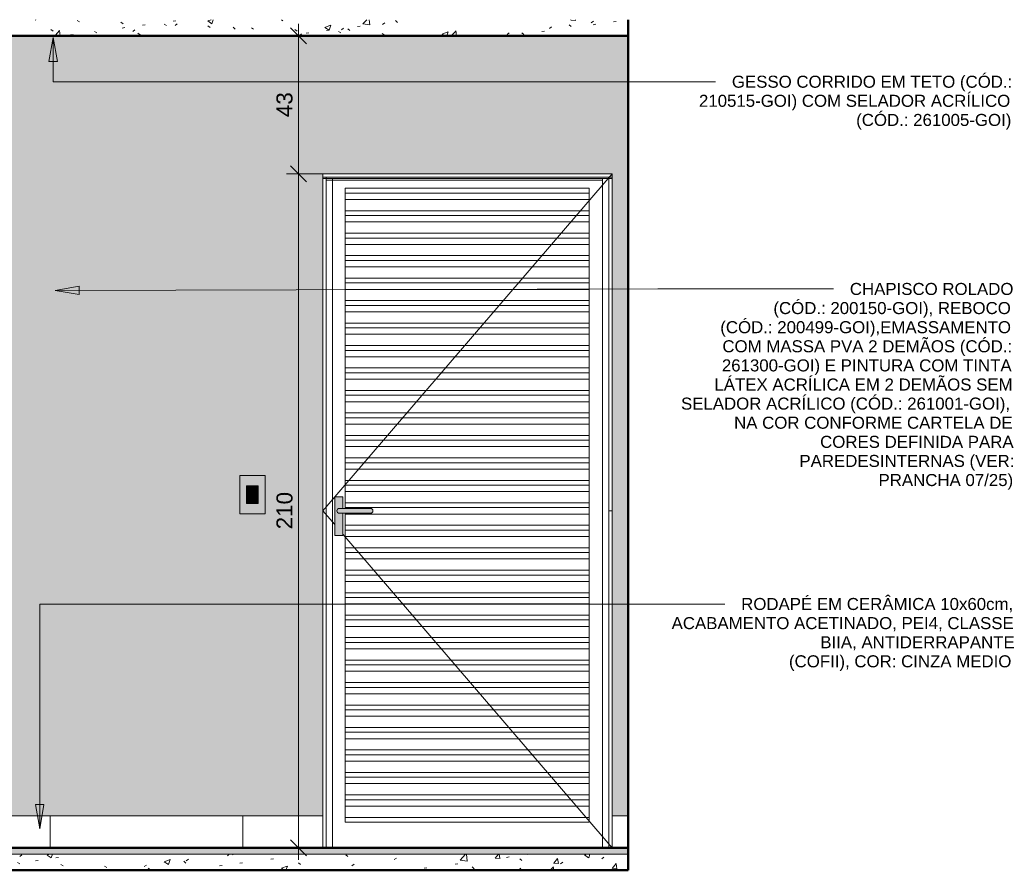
# Model space of a CAD drawing. Header units: metres. Extents: x 0.1 to 25.2, y -18.2 to 9.4.
# Tile 5 of 10: x 16.6 to 19.7, y -0.1 to 2.6. Entities that reach past the tile are written whole.
import ezdxf

# ---------------------------------------------------------------- set-up
doc = ezdxf.new("R2010")
doc.units = ezdxf.units.M
for name, color, linetype, lineweight in [('A-ANNO-DIMS', 7, 'Continuous', 9), ('A-ANNO-DIMS-25', 7, 'Continuous', 9), ('A-CLNG', 7, 'Continuous', 5), ('A-DETL-GENF', 7, 'Continuous', 5), ('A-DOOR', 7, 'Continuous', 5), ('A-FLOR', 7, 'Continuous', 5), ('A-FLOR-MCUT', 7, 'Continuous', 5), ('A-FLOR-PATT', 7, 'Continuous', 5), ('A-GENM', 7, 'Continuous', 5), ('A-WALL', 7, 'Continuous', 5), ('A-WALL-PATT', 7, 'Continuous', 5), ('E-ELEC-FIXT', 7, 'Continuous', 5), ('E-LITE', 7, 'Continuous', 5), ('G-ANNO-TEXT', 7, 'Continuous', 9), ('I-WALL', 7, 'Continuous', 5)]:
    doc.layers.add(name, color=color, linetype=linetype, lineweight=lineweight)
doc.layers.add('A-DETL', color=7, linetype='Continuous', lineweight=5, true_color=0x00a600)
doc.styles.add('Arial_2', font='arial.ttf', dxfattribs={"height": 0.05})
doc.styles.add('Arial_3', font='arial.ttf', dxfattribs={"height": 0.0375})
doc.dimstyles.new('Com_linha__ref__contínua__-_Cor_Vermelha_Arial_2mm_2', dxfattribs={"dimscale": 0.3048, "dimtxt": 0.051013, "dimasz": 0.164042, "dimexe": 0.123031, "dimexo": 0.123031, "dimgap": 0.012303, "dimtad": 1, "dimdec": 1, "dimlfac": 100, "dimrnd": 0.1, "dimdsep": 46, "dimtxsty": 'Arial_2', "dimblk1": 'OBLIQUE', "dimblk2": 'OBLIQUE', "dimsah": 1, "dimcen": 0.09, "dimdle": 0.123031, "dimazin": 0, "dimtfac": 1, "dimtdec": 4, "dimtix": 1, "dimtmove": 0, "dimatfit": 3, "dimfxl": 1, "dimtvp": 1, "dimtolj": 1, "dimtzin": 0, "dimarcsym": 2})
pattern_1 = [(50, (15.59403, 0), (0.1821895, -0.015938), [0.01905, -0.20955]), (355, (15.59403, 0), (-0.035242, 0.191059), [0.01524, -0.16764]), (100.451, (15.60903, -0.00133), (0.146942, 0.17512), [0.01619, -0.17809]), (46.184, (15.59403, 0.0508), (0.271077, -0.042045), [0.02857, -0.31432]), (96.636, (15.61603, 0.0473), (0.237407, 0.247433), [0.02429, -0.26714]), (351.184, (15.59403, 0.0508), (0.237406, 0.247428), [0.02286, -0.25146]), (21, (15.61903, 0.0381), (0.1516197, -0.102267), [0.01905, -0.20955]), (326, (15.61903, 0.0381), (0.0618035, 0.184189), [0.01524, -0.16764]), (71.451, (15.63203, 0.02958), (0.213418, 0.081924), [0.01619, -0.17809]), (37.5, (15.59403, 0), (0.0030864, 0.084551), [0.00838, -0.15723, 0.00838, -0.1618, -0.16828]), (37.5, (15.59403, 0), (0.0030864, 0.084551), [-0.33579, 0.00838, -0.15989]), (7.5, (15.59403, 0), (0.0668157, 0.1001782), [0.00838, -0.08865, 0.00838, -0.15342, -0.06413]), (7.5, (15.59403, 0), (0.0668157, 0.1001782), [-0.25883, 0.00838, -0.05575]), (327.5, (15.53703, 0), (0.1355866, -0.0057276), [0.00838, -0.05512, 0.00838, -0.18974, -0.26289]), (327.5, (15.53703, 0), (0.1355866, -0.0057276), [-0.26162, 0.00838, -0.25451]), (317.5, (15.51103, 0), (0.1481253, 0.0254287), [0.00838, -0.07417, 0.00838, -0.12319, -0.18669]), (317.5, (15.51103, 0), (0.1481253, 0.0254287), [-0.21412, 0.00838, -0.17831])]
pattern_2 = [(0, (17.57344, 0), (0, 0.6), []), (90, (17.57344, 0), (-0.6, 4e-17), [])]

# ---------------------------------------------------------------- blocks, each defined once
blk = doc.blocks.new('PORTA DE GIRO L_2886458-1a0')
at = {"layer": 'A-DOOR'}
for p, q in [((-0.6036, 2.09), (-0.6036, 0.1)), ((-0.5936, 2.09), (-0.6036, 2.09)), ((-0.6036, 2.085), (-0.6036, 2.09)), ((-0.6036, 2.09), (0.2964, 2.09)), ((-0.6036, 2.085), (0.2964, 2.085)), ((-0.5936, 2.09), (-0.5936, 0)), ((-0.5736, 2.085), (-0.5736, 0)), ((-0.5664, 1.0934), (0.2964, 2.1)), ((0.2664, 2.085), (0.2664, 0)), ((0.2864, 2.09), (0.2864, 0)), ((0.2964, 2.09), (0.2864, 2.09)), ((0.2964, 2.09), (0.2964, 0.1)), ((0.2964, 2.09), (0.2964, 2.085)), ((-0.5936, 2.08), (0.2664, 2.08)), ((-0.5347, 2.055), (-0.5347, 2.0551)), ((-0.5347, 2.0551), (0.2253, 2.0551)), ((-0.5347, 2.04), (-0.5347, 2.055)), ((0.2253, 2.055), (-0.5347, 2.055)), ((0.2253, 2.0551), (0.2253, 2.055)), ((0.2253, 2.055), (0.2253, 2.04)), ((-0.5347, 2.02), (-0.5347, 2.04)), ((-0.5347, 2.04), (0.2253, 2.04)), ((0.2253, 2.04), (0.2253, 2.02)), ((-0.5347, 1.985), (-0.5347, 2.02)), ((-0.5347, 2.02), (0.2253, 2.02)), ((0.2253, 2.02), (0.2253, 1.985)), ((-0.5347, 1.97), (-0.5347, 1.985)), ((-0.5347, 1.985), (0.2253, 1.985)), ((-0.5347, 1.95), (-0.5347, 1.97)), ((-0.5347, 1.97), (0.2253, 1.97)), ((0.2253, 1.985), (0.2253, 1.97)), ((0.2253, 1.97), (0.2253, 1.95)), ((-0.5347, 1.915), (-0.5347, 1.95)), ((-0.5347, 1.95), (0.2253, 1.95)), ((0.2253, 1.95), (0.2253, 1.915)), ((-0.5347, 1.9), (-0.5347, 1.915)), ((-0.5347, 1.915), (0.2253, 1.915)), ((0.2253, 1.915), (0.2253, 1.9)), ((-0.5347, 1.88), (-0.5347, 1.9)), ((-0.5347, 1.9), (0.2253, 1.9)), ((-0.5347, 1.845), (-0.5347, 1.88)), ((-0.5347, 1.88), (0.2253, 1.88)), ((0.2253, 1.9), (0.2253, 1.88)), ((0.2253, 1.88), (0.2253, 1.845)), ((-0.5347, 1.83), (-0.5347, 1.845)), ((-0.5347, 1.845), (0.2253, 1.845)), ((0.2253, 1.845), (0.2253, 1.83)), ((-0.5347, 1.81), (-0.5347, 1.83)), ((-0.5347, 1.83), (0.2253, 1.83)), ((-0.5347, 1.775), (-0.5347, 1.81)), ((-0.5347, 1.81), (0.2253, 1.81)), ((0.2253, 1.83), (0.2253, 1.81)), ((0.2253, 1.81), (0.2253, 1.775)), ((-0.5347, 1.76), (-0.5347, 1.775)), ((-0.5347, 1.775), (0.2253, 1.775)), ((-0.5347, 1.74), (-0.5347, 1.76)), ((-0.5347, 1.76), (0.2253, 1.76)), ((0.2253, 1.775), (0.2253, 1.76)), ((0.2253, 1.76), (0.2253, 1.74)), ((-0.5347, 1.705), (-0.5347, 1.74)), ((-0.5347, 1.74), (0.2253, 1.74)), ((0.2253, 1.74), (0.2253, 1.705)), ((-0.5347, 1.69), (-0.5347, 1.705)), ((-0.5347, 1.705), (0.2253, 1.705)), ((-0.5347, 1.67), (-0.5347, 1.69)), ((-0.5347, 1.69), (0.2253, 1.69)), ((0.2253, 1.705), (0.2253, 1.69)), ((0.2253, 1.69), (0.2253, 1.67)), ((-0.5347, 1.635), (-0.5347, 1.67)), ((-0.5347, 1.67), (0.2253, 1.67)), ((0.2253, 1.67), (0.2253, 1.635)), ((-0.5347, 1.62), (-0.5347, 1.635)), ((-0.5347, 1.635), (0.2253, 1.635)), ((0.2253, 1.635), (0.2253, 1.62)), ((-0.5347, 1.6), (-0.5347, 1.62)), ((-0.5347, 1.62), (0.2253, 1.62)), ((-0.5347, 1.565), (-0.5347, 1.6)), ((-0.5347, 1.6), (0.2253, 1.6)), ((0.2253, 1.62), (0.2253, 1.6)), ((0.2253, 1.6), (0.2253, 1.565)), ((-0.5347, 1.55), (-0.5347, 1.565)), ((-0.5347, 1.565), (0.2253, 1.565)), ((0.2253, 1.565), (0.2253, 1.55)), ((-0.5347, 1.53), (-0.5347, 1.55)), ((-0.5347, 1.55), (0.2253, 1.55)), ((0.2253, 1.55), (0.2253, 1.53)), ((-0.5347, 1.495), (-0.5347, 1.53)), ((-0.5347, 1.53), (0.2253, 1.53)), ((0.2253, 1.53), (0.2253, 1.495)), ((-0.5347, 1.48), (-0.5347, 1.495)), ((-0.5347, 1.495), (0.2253, 1.495)), ((-0.5347, 1.46), (-0.5347, 1.48)), ((-0.5347, 1.48), (0.2253, 1.48)), ((0.2253, 1.495), (0.2253, 1.48)), ((0.2253, 1.48), (0.2253, 1.46)), ((-0.5347, 1.425), (-0.5347, 1.46)), ((-0.5347, 1.46), (0.2253, 1.46)), ((0.2253, 1.46), (0.2253, 1.425)), ((-0.5347, 1.41), (-0.5347, 1.425)), ((-0.5347, 1.425), (0.2253, 1.425)), ((0.2253, 1.425), (0.2253, 1.41)), ((-0.5347, 1.39), (-0.5347, 1.41)), ((-0.5347, 1.41), (0.2253, 1.41)), ((-0.5347, 1.355), (-0.5347, 1.39)), ((-0.5347, 1.39), (0.2253, 1.39)), ((0.2253, 1.41), (0.2253, 1.39)), ((0.2253, 1.39), (0.2253, 1.355)), ((-0.5347, 1.34), (-0.5347, 1.355)), ((-0.5347, 1.355), (0.2253, 1.355)), ((0.2253, 1.355), (0.2253, 1.34)), ((-0.5347, 1.32), (-0.5347, 1.34)), ((-0.5347, 1.34), (0.2253, 1.34)), ((-0.5347, 1.285), (-0.5347, 1.32)), ((-0.5347, 1.32), (0.2253, 1.32)), ((0.2253, 1.34), (0.2253, 1.32)), ((0.2253, 1.32), (0.2253, 1.285)), ((-0.5347, 1.27), (-0.5347, 1.285)), ((-0.5347, 1.285), (0.2253, 1.285)), ((-0.5347, 1.25), (-0.5347, 1.27)), ((-0.5347, 1.27), (0.2253, 1.27)), ((0.2253, 1.285), (0.2253, 1.27)), ((0.2253, 1.27), (0.2253, 1.25)), ((-0.5347, 1.215), (-0.5347, 1.25)), ((-0.5347, 1.25), (0.2253, 1.25)), ((0.2253, 1.25), (0.2253, 1.215)), ((-0.5347, 1.2), (-0.5347, 1.215)), ((-0.5347, 1.215), (0.2253, 1.215)), ((-0.5347, 1.18), (-0.5347, 1.2)), ((-0.5347, 1.2), (0.2253, 1.2)), ((0.2253, 1.215), (0.2253, 1.2)), ((0.2253, 1.2), (0.2253, 1.18)), ((-0.5347, 1.145), (-0.5347, 1.18)), ((-0.5347, 1.18), (0.2253, 1.18)), ((0.2253, 1.18), (0.2253, 1.145)), ((-0.5347, 1.13), (-0.5347, 1.145)), ((-0.5347, 1.145), (0.2253, 1.145)), ((0.2253, 1.145), (0.2253, 1.13)), ((-0.5347, 1.11), (-0.5347, 1.13)), ((-0.5347, 1.13), (0.2253, 1.13)), ((-0.5347, 1.075), (-0.5347, 1.11)), ((-0.5347, 1.11), (0.2253, 1.11)), ((0.2253, 1.13), (0.2253, 1.11)), ((0.2253, 1.11), (0.2253, 1.075)), ((-0.6036, 1.05), (-0.5666, 1.0931)), ((-0.5347, 1.06), (-0.5347, 1.075)), ((-0.5347, 1.075), (0.2253, 1.075)), ((0.2253, 1.075), (0.2253, 1.06)), ((-0.5666, 1.0069), (-0.6036, 1.05)), ((-0.5347, 1.0575), (-0.5347, 1.06)), ((-0.5347, 1.06), (0.2253, 1.06)), ((-0.5347, 1.04), (-0.5347, 1.0425)), ((0.2253, 1.06), (0.2253, 1.04)), ((0.2864, 1.05), (0.2964, 1.05)), ((-0.5347, 1.005), (-0.5347, 1.04)), ((-0.5347, 1.04), (0.2253, 1.04)), ((0.2253, 1.04), (0.2253, 1.005)), ((-0.5347, 0.99), (-0.5347, 1.005)), ((-0.5347, 1.005), (0.2253, 1.005)), ((-0.5347, 0.97), (-0.5347, 0.99)), ((-0.5347, 0.99), (0.2253, 0.99)), ((0.2253, 1.005), (0.2253, 0.99)), ((0.2253, 0.99), (0.2253, 0.97)), ((0.2964, 0), (-0.5416, 0.9777)), ((-0.5347, 0.935), (-0.5347, 0.97)), ((-0.5347, 0.97), (0.2253, 0.97)), ((0.2253, 0.97), (0.2253, 0.935)), ((-0.5347, 0.92), (-0.5347, 0.935)), ((-0.5347, 0.935), (0.2253, 0.935)), ((-0.5347, 0.9), (-0.5347, 0.92)), ((-0.5347, 0.92), (0.2253, 0.92)), ((0.2253, 0.935), (0.2253, 0.92)), ((0.2253, 0.92), (0.2253, 0.9)), ((-0.5347, 0.865), (-0.5347, 0.9)), ((-0.5347, 0.9), (0.2253, 0.9)), ((0.2253, 0.9), (0.2253, 0.865)), ((-0.5347, 0.85), (-0.5347, 0.865)), ((-0.5347, 0.865), (0.2253, 0.865)), ((0.2253, 0.865), (0.2253, 0.85)), ((-0.5347, 0.83), (-0.5347, 0.85)), ((-0.5347, 0.85), (0.2253, 0.85)), ((-0.5347, 0.795), (-0.5347, 0.83)), ((-0.5347, 0.83), (0.2253, 0.83)), ((0.2253, 0.85), (0.2253, 0.83)), ((0.2253, 0.83), (0.2253, 0.795)), ((-0.5347, 0.78), (-0.5347, 0.795)), ((-0.5347, 0.795), (0.2253, 0.795)), ((-0.5347, 0.76), (-0.5347, 0.78)), ((-0.5347, 0.78), (0.2253, 0.78)), ((0.2253, 0.795), (0.2253, 0.78)), ((0.2253, 0.78), (0.2253, 0.76)), ((-0.5347, 0.725), (-0.5347, 0.76)), ((-0.5347, 0.76), (0.2253, 0.76)), ((0.2253, 0.76), (0.2253, 0.725)), ((-0.5347, 0.71), (-0.5347, 0.725)), ((-0.5347, 0.725), (0.2253, 0.725)), ((-0.5347, 0.69), (-0.5347, 0.71)), ((-0.5347, 0.71), (0.2253, 0.71)), ((0.2253, 0.725), (0.2253, 0.71)), ((0.2253, 0.71), (0.2253, 0.69)), ((-0.5347, 0.655), (-0.5347, 0.69)), ((-0.5347, 0.69), (0.2253, 0.69)), ((0.2253, 0.69), (0.2253, 0.655)), ((-0.5347, 0.64), (-0.5347, 0.655)), ((-0.5347, 0.655), (0.2253, 0.655)), ((0.2253, 0.655), (0.2253, 0.64)), ((-0.5347, 0.62), (-0.5347, 0.64)), ((-0.5347, 0.64), (0.2253, 0.64)), ((-0.5347, 0.585), (-0.5347, 0.62)), ((-0.5347, 0.62), (0.2253, 0.62)), ((0.2253, 0.64), (0.2253, 0.62)), ((0.2253, 0.62), (0.2253, 0.585)), ((-0.5347, 0.57), (-0.5347, 0.585)), ((-0.5347, 0.585), (0.2253, 0.585)), ((0.2253, 0.585), (0.2253, 0.57)), ((-0.5347, 0.55), (-0.5347, 0.57)), ((-0.5347, 0.57), (0.2253, 0.57)), ((0.2253, 0.57), (0.2253, 0.55)), ((-0.5347, 0.515), (-0.5347, 0.55)), ((-0.5347, 0.55), (0.2253, 0.55)), ((0.2253, 0.55), (0.2253, 0.515)), ((-0.5347, 0.5), (-0.5347, 0.515)), ((-0.5347, 0.515), (0.2253, 0.515)), ((-0.5347, 0.48), (-0.5347, 0.5)), ((-0.5347, 0.5), (0.2253, 0.5)), ((0.2253, 0.515), (0.2253, 0.5)), ((0.2253, 0.5), (0.2253, 0.48)), ((-0.5347, 0.445), (-0.5347, 0.48)), ((-0.5347, 0.48), (0.2253, 0.48)), ((0.2253, 0.48), (0.2253, 0.445)), ((-0.5347, 0.43), (-0.5347, 0.445)), ((-0.5347, 0.445), (0.2253, 0.445)), ((-0.5347, 0.41), (-0.5347, 0.43)), ((-0.5347, 0.43), (0.2253, 0.43)), ((0.2253, 0.445), (0.2253, 0.43)), ((0.2253, 0.43), (0.2253, 0.41)), ((-0.5347, 0.375), (-0.5347, 0.41)), ((-0.5347, 0.41), (0.2253, 0.41)), ((0.2253, 0.41), (0.2253, 0.375)), ((-0.5347, 0.36), (-0.5347, 0.375)), ((-0.5347, 0.375), (0.2253, 0.375)), ((0.2253, 0.375), (0.2253, 0.36)), ((-0.5347, 0.34), (-0.5347, 0.36)), ((-0.5347, 0.36), (0.2253, 0.36)), ((-0.5347, 0.305), (-0.5347, 0.34)), ((-0.5347, 0.34), (0.2253, 0.34)), ((0.2253, 0.36), (0.2253, 0.34)), ((0.2253, 0.34), (0.2253, 0.305)), ((-0.5347, 0.29), (-0.5347, 0.305)), ((-0.5347, 0.305), (0.2253, 0.305)), ((-0.5347, 0.27), (-0.5347, 0.29)), ((-0.5347, 0.29), (0.2253, 0.29)), ((0.2253, 0.305), (0.2253, 0.29)), ((0.2253, 0.29), (0.2253, 0.27)), ((-0.5347, 0.235), (-0.5347, 0.27)), ((-0.5347, 0.27), (0.2253, 0.27)), ((0.2253, 0.27), (0.2253, 0.235)), ((-0.5347, 0.22), (-0.5347, 0.235)), ((-0.5347, 0.235), (0.2253, 0.235)), ((-0.5347, 0.2), (-0.5347, 0.22)), ((-0.5347, 0.22), (0.2253, 0.22)), ((0.2253, 0.235), (0.2253, 0.22)), ((0.2253, 0.22), (0.2253, 0.2)), ((-0.5347, 0.165), (-0.5347, 0.2)), ((-0.5347, 0.2), (0.2253, 0.2)), ((0.2253, 0.2), (0.2253, 0.165)), ((-0.5347, 0.15), (-0.5347, 0.165)), ((-0.5347, 0.165), (0.2253, 0.165)), ((0.2253, 0.165), (0.2253, 0.15)), ((-0.5347, 0.13), (-0.5347, 0.15)), ((-0.5347, 0.15), (0.2253, 0.15)), ((-0.5347, 0.095), (-0.5347, 0.13)), ((-0.5347, 0.13), (0.2253, 0.13)), ((0.2253, 0.15), (0.2253, 0.13)), ((0.2253, 0.13), (0.2253, 0.095)), ((-0.5347, 0.08), (-0.5347, 0.095)), ((0.2253, 0.095), (-0.5347, 0.095)), ((0.2253, 0.095), (0.2253, 0.08)), ((-0.5347, 0.08), (0.2253, 0.08))]:
    blk.add_line(p, q, dxfattribs=at)
blk = doc.blocks.new('1_f_1 Tomada _ 2 Interruptores_Conjunto 4x2 - a_2 Simples _ 1 Tomada 10A-2372388-1a')
at = {"layer": 'A-GENM', "true_color": 0xfbfbfb}
h = blk.add_hatch(color=7, dxfattribs=at)
h.paths.add_polyline_path([(-0.863, 1.0406), (-0.7841, 1.0406), (-0.7841, 1.16), (-0.863, 1.16), (-0.863, 1.048)])
h.paths.add_polyline_path([(-0.8342, 1.073), (-0.8421, 1.073), (-0.8421, 1.1275), (-0.8051, 1.1275), (-0.8051, 1.073), (-0.833, 1.073)])
at = {"layer": 'A-GENM'}
for p, q in [((-0.7841, 1.16), (-0.863, 1.16)), ((-0.863, 1.0406), (-0.863, 1.16)), ((-0.7841, 1.16), (-0.7841, 1.0406)), ((-0.8051, 1.1275), (-0.8421, 1.1275)), ((-0.8421, 1.091), (-0.8421, 1.1275)), ((-0.8051, 1.1275), (-0.8051, 1.127)), ((-0.863, 1.0406), (-0.7841, 1.0406))]:
    blk.add_line(p, q, dxfattribs=at)
blk = doc.blocks.new('x_Módulo de Tomada não listavel 4_tomada com 2 interruptores - x_Módulo de Tomada não listavel 4_tomada com 2 interruptores-2378010-1a')
at = {"layer": 'E-ELEC-FIXT', "true_color": 0xfbfbfb}
h = blk.add_hatch(color=7, dxfattribs=at)
h.paths.add_polyline_path([(-0.8106, 1.073), (-0.8051, 1.073), (-0.8053, 1.091), (-0.8421, 1.091), (-0.8421, 1.073), (-0.8137, 1.073)])
h.paths.add_polyline_path([(-0.8196, 1.0735), (-0.8343, 1.0737), (-0.8355, 1.0742), (-0.8366, 1.075), (-0.8404, 1.0791), (-0.8409, 1.0803), (-0.841, 1.083), (-0.8409, 1.0837), (-0.8404, 1.0849), (-0.8396, 1.086), (-0.8355, 1.0898), (-0.8342, 1.0904), (-0.833, 1.0905), (-0.8129, 1.0903), (-0.8111, 1.0894), (-0.8106, 1.089), (-0.8068, 1.0849), (-0.8062, 1.0834), (-0.8061, 1.0816), (-0.8063, 1.0803), (-0.8068, 1.0791), (-0.8076, 1.078), (-0.8117, 1.0742), (-0.8135, 1.0736), (-0.8142, 1.0735)])
h = blk.add_hatch(color=7, dxfattribs=at)
h.paths.add_polyline_path([(-0.8196, 1.0735), (-0.8129, 1.0737), (-0.8109, 1.0747), (-0.8106, 1.075), (-0.8068, 1.0791), (-0.8063, 1.0803), (-0.8061, 1.0825), (-0.8063, 1.0837), (-0.8073, 1.0857), (-0.8079, 1.0863), (-0.8117, 1.0898), (-0.8135, 1.0904), (-0.8142, 1.0905), (-0.8343, 1.0903), (-0.8361, 1.0894), (-0.8366, 1.089), (-0.8404, 1.0849), (-0.841, 1.083), (-0.8411, 1.0816), (-0.8409, 1.0803), (-0.8404, 1.0791), (-0.8396, 1.078), (-0.8355, 1.0742), (-0.8337, 1.0736), (-0.833, 1.0735), (-0.8236, 1.0735)])
h.paths.add_polyline_path([(-0.8135, 1.08), (-0.8145, 1.0803), (-0.8152, 1.081), (-0.8155, 1.082), (-0.8151, 1.0831), (-0.8145, 1.0837), (-0.8135, 1.084), (-0.8125, 1.0837), (-0.8117, 1.083), (-0.8115, 1.082), (-0.8117, 1.081), (-0.8125, 1.0803), (-0.8129, 1.0801)])
h.paths.add_polyline_path([(-0.8337, 1.08), (-0.8347, 1.0803), (-0.8354, 1.081), (-0.8357, 1.082), (-0.8354, 1.083), (-0.8347, 1.0837), (-0.8337, 1.084), (-0.8327, 1.0837), (-0.8319, 1.0829), (-0.8317, 1.082), (-0.832, 1.081), (-0.8327, 1.0803), (-0.8332, 1.0801)])
h.paths.add_polyline_path([(-0.8236, 1.0823), (-0.8246, 1.0825), (-0.8254, 1.0834), (-0.8256, 1.0843), (-0.8253, 1.0853), (-0.8246, 1.086), (-0.8236, 1.0863), (-0.8226, 1.086), (-0.8219, 1.0853), (-0.8216, 1.0843), (-0.8219, 1.0833), (-0.8226, 1.0825), (-0.8231, 1.0823)])
at = {"layer": 'E-ELEC-FIXT'}
for p, q in [((-0.8389, 1.091), (-0.8421, 1.091)), ((-0.8421, 1.091), (-0.8421, 1.073)), ((-0.8411, 1.0816), (-0.8411, 1.0824)), ((-0.8396, 1.086), (-0.8366, 1.089)), ((-0.8366, 1.075), (-0.8396, 1.078)), ((-0.833, 1.0905), (-0.8142, 1.0905)), ((-0.8142, 1.0735), (-0.833, 1.0735)), ((-0.8106, 1.089), (-0.8076, 1.086)), ((-0.8076, 1.078), (-0.8106, 1.075)), ((-0.8061, 1.0824), (-0.8061, 1.0816)), ((-0.8051, 1.073), (-0.8051, 1.091)), ((-0.8421, 1.073), (-0.8051, 1.073))]:
    blk.add_line(p, q, dxfattribs=at)
for centre, radius, start, end in [((-0.8361, 1.0824), 0.005, 135, 180), ((-0.8361, 1.0816), 0.005, 180, 225), ((-0.833, 1.0855), 0.005, 90, 135), ((-0.833, 1.0785), 0.005, 225, 270), ((-0.8337, 1.082), 0.002, 0, 180), ((-0.8337, 1.082), 0.002, 180, 0), ((-0.8236, 1.0843), 0.002, 0, 180), ((-0.8236, 1.0843), 0.002, 180, 0), ((-0.8135, 1.082), 0.002, 0, 180), ((-0.8135, 1.082), 0.002, 180, 0), ((-0.8142, 1.0855), 0.005, 45, 90), ((-0.8142, 1.0785), 0.005, 270, 315), ((-0.8111, 1.0824), 0.005, 0, 45), ((-0.8111, 1.0816), 0.005, 315, 0)]:
    blk.add_arc(centre, radius, start, end, dxfattribs=at)
blk = doc.blocks.new('x_Módulo de Tecla Interrupor não listavel 4_2 teclas com tomada - x_Módulo de Tecla Interrupor não listavel 4_2 teclas com tomada-2378012-1a')
at = {"layer": 'E-LITE', "true_color": 0xfbfbfb}
for points in [[(-0.842, 1.109), (-0.8405, 1.109), (-0.8405, 1.127), (-0.8421, 1.127), (-0.8421, 1.109)], [(-0.8405, 1.109), (-0.8074, 1.109), (-0.8074, 1.127), (-0.8405, 1.127), (-0.8405, 1.1101)], [(-0.8051, 1.109), (-0.8053, 1.127), (-0.8074, 1.127), (-0.8074, 1.109), (-0.8051, 1.109)]]:
    blk.add_hatch(color=7, dxfattribs=at).paths.add_polyline_path(points)
at = {"layer": 'E-LITE'}
for p, q in [((-0.8421, 1.127), (-0.8421, 1.109)), ((-0.8405, 1.127), (-0.8421, 1.127)), ((-0.8421, 1.109), (-0.8405, 1.109)), ((-0.8405, 1.127), (-0.8074, 1.127)), ((-0.8405, 1.127), (-0.8405, 1.109)), ((-0.8074, 1.109), (-0.8405, 1.109)), ((-0.8051, 1.127), (-0.8074, 1.127)), ((-0.8074, 1.109), (-0.8051, 1.109)), ((-0.8051, 1.109), (-0.8051, 1.127))]:
    blk.add_line(p, q, dxfattribs=at)
blk = doc.blocks.new('x_Módulo de Tecla Interrupor não listavel 4a 2 teclas com tomada - x_Módulo de Tecla Interrupor não listavel 4a 2 teclas com tomada-2378013-1a')
at = {"layer": 'E-LITE', "true_color": 0xfbfbfb}
for points in [[(-0.8413, 1.091), (-0.8405, 1.091), (-0.8405, 1.109), (-0.8421, 1.109), (-0.8419, 1.091), (-0.8416, 1.091)], [(-0.8396, 1.091), (-0.8074, 1.091), (-0.8074, 1.109), (-0.8405, 1.109), (-0.8404, 1.091)], [(-0.806, 1.091), (-0.8051, 1.091), (-0.8053, 1.109), (-0.8074, 1.109), (-0.8074, 1.091), (-0.8061, 1.091)]]:
    blk.add_hatch(color=7, dxfattribs=at).paths.add_polyline_path(points)
at = {"layer": 'E-LITE'}
for p, q in [((-0.8421, 1.109), (-0.8421, 1.091)), ((-0.8405, 1.109), (-0.8421, 1.109)), ((-0.8405, 1.109), (-0.8074, 1.109)), ((-0.8405, 1.109), (-0.8405, 1.091)), ((-0.8051, 1.109), (-0.8074, 1.109)), ((-0.8051, 1.091), (-0.8051, 1.109)), ((-0.8074, 1.091), (-0.8389, 1.091)), ((-0.8074, 1.091), (-0.8051, 1.091))]:
    blk.add_line(p, q, dxfattribs=at)
blk = doc.blocks.new('DIMBLOCK35-1a')
at = {"layer": 'A-ANNO-DIMS-25', "color": 242, "true_color": 0xbd2b2e, "transparency": 16777216}
for p, q in [((17.4971, 2.53), (17.4721, 2.555)), ((17.4971, 2.5675), (17.4971, 2.1)), ((17.4971, 2.53), (17.495, 2.53)), ((17.4971, 2.53), (17.5221, 2.505)), ((17.4971, 2.53), (17.5346, 2.53)), ((17.4971, 2.1), (17.4721, 2.125)), ((17.4971, 2.1), (17.4596, 2.1)), ((17.4971, 2.1), (17.5221, 2.075)), ((17.4971, 2.1), (17.7262, 2.1))]:
    blk.add_line(p, q, dxfattribs=at)
at = {"layer": 'A-ANNO-DIMS-25', "color": 0, "transparency": 16777216, "insert": (17.4284, 2.2765), "char_height": 0.05, "width": 0.092294, "attachment_point": 1, "rotation": 90, "line_spacing_factor": 0.941778, "style": 'Arial_2'}
blk.add_mtext('43', dxfattribs=at)
blk = doc.blocks.new('_Oblique')
at = {"color": 0, "linetype": 'ByBlock', "lineweight": -2}
blk.add_line((-0.5, -0.5), (0.5, 0.5), dxfattribs=at)
blk = doc.blocks.new('DIMBLOCK36-1a')
at = {"layer": 'A-ANNO-DIMS-25', "color": 242, "true_color": 0xbd2b2e, "transparency": 16777216}
for p, q in [((17.4971, 2.1), (17.4721, 2.125)), ((17.4971, 2.1), (17.4596, 2.1)), ((17.4971, 2.1), (17.4971, -0.0375)), ((17.4971, 2.1), (17.5221, 2.075)), ((17.4971, 2.1), (17.7262, 2.1)), ((17.4971, 0), (17.4721, 0.025)), ((17.4971, 0), (17.495, 0)), ((17.4971, 0), (17.5221, -0.025)), ((17.4971, 0), (17.5346, 0))]:
    blk.add_line(p, q, dxfattribs=at)
at = {"layer": 'A-ANNO-DIMS-25', "color": 0, "transparency": 16777216, "insert": (17.4284, 0.9923), "char_height": 0.05, "width": 0.138441, "attachment_point": 1, "rotation": 90, "line_spacing_factor": 0.941778, "style": 'Arial_2'}
blk.add_mtext('210', dxfattribs=at)

msp = doc.modelspace()

# ---------------------------------------------------------------- hatches: boundary and pattern name
at = {"layer": 'A-DETL-GENF', "true_color": 0xffffff}
for points in [[(17.6104, 0.9734), (17.6354, 0.9734), (17.6354, 1.0425), (17.6222, 1.0428), (17.6204, 1.0435), (17.6188, 1.0447), (17.6176, 1.0462), (17.6169, 1.0481), (17.6166, 1.05), (17.6169, 1.0519), (17.6176, 1.0537), (17.6188, 1.0553), (17.6204, 1.0565), (17.6222, 1.0572), (17.6241, 1.0575), (17.6354, 1.0575), (17.6354, 1.0934), (17.6104, 1.0934), (17.6104, 0.99)], [(17.6423, 1.0425), (17.7236, 1.0428), (17.7254, 1.0435), (17.7269, 1.0447), (17.7281, 1.0462), (17.7289, 1.0481), (17.7291, 1.05), (17.7289, 1.0519), (17.7281, 1.0537), (17.7269, 1.0553), (17.7254, 1.0565), (17.7236, 1.0572), (17.7216, 1.0575), (17.6222, 1.0572), (17.6204, 1.0565), (17.6188, 1.0553), (17.6176, 1.0537), (17.6169, 1.0519), (17.6166, 1.05), (17.6169, 1.0481), (17.6176, 1.0462), (17.6188, 1.0447), (17.6204, 1.0435), (17.6222, 1.0428), (17.6241, 1.0425), (17.6354, 1.0425)]]:
    msp.add_hatch(color=7, dxfattribs=at).paths.add_polyline_path(points)
at = {"layer": 'A-FLOR', "true_color": 0xbbc5c4}
msp.add_hatch(color=9, dxfattribs=at).paths.add_polyline_path([(16.6578, -0.02), (18.5234, -0.02), (18.5234, 0), (14.7922, 0), (14.7922, -0.02), (15.725, -0.02)])
at = {"layer": 'A-FLOR-PATT', "true_color": 0x787878}
h = msp.add_hatch(dxfattribs=at)
h.set_pattern_fill('FP_6', color=8, style=0, pattern_type=2)
h.set_pattern_definition(pattern_1)
h.paths.add_polyline_path([(18.5234, 2.53), (18.5234, 2.5802), (14.7922, 2.5802), (14.7922, 2.53), (18.0571, 2.53)])
h = msp.add_hatch(dxfattribs=at)
h.set_pattern_fill('FP_6', color=8, style=0, pattern_type=2)
h.set_pattern_definition(pattern_1)
h.paths.add_polyline_path([(17.5907, -0.07), (18.5234, -0.07), (18.5234, -0.02), (14.7922, -0.02), (14.7922, -0.07), (17.4334, -0.07)])
at = {"layer": 'A-WALL', "true_color": 0xf4f4f4}
msp.add_hatch(color=7, dxfattribs=at).paths.add_polyline_path([(18.5234, 0), (18.5234, 0.1), (18.5214, 0.1), (18.5214, 0), (18.5218, 0)])
at = {"layer": 'A-WALL-PATT', "true_color": 0x787878}
h = msp.add_hatch(dxfattribs=at)
h.set_pattern_fill('FP_9', color=8, style=0, pattern_type=2)
h.set_pattern_definition([(0, (18.52344, 0), (0, 0.6), []), (90, (18.52344, 0), (-0.6, 4e-17), [])])
h.paths.add_polyline_path([(16.6578, 0), (17.4334, 0), (17.4334, 0.1), (14.7922, 0.1), (14.7922, 0), (15.725, 0)])
h = msp.add_hatch(dxfattribs=at)
h.set_pattern_fill('FP_8', color=8, style=0, pattern_type=2)
h.set_pattern_definition(pattern_2)
h.paths.add_polyline_path([(17.438, 0), (17.5734, 0), (17.5734, 0.1), (17.4334, 0.1), (17.4334, 0)])
h = msp.add_hatch(dxfattribs=at)
h.set_pattern_fill('FP_7', color=8, style=0, pattern_type=2)
h.set_pattern_definition(pattern_2)
h.paths.add_polyline_path([(18.5214, 0), (18.5214, 0.1), (18.4734, 0.1), (18.4734, 0)])
at = {"layer": 'G-ANNO-TEXT'}
for points in [[(16.7331, 2.5247), (16.7198, 2.4497), (16.7463, 2.4497)], [(16.7391, 1.7367), (16.8141, 1.7237), (16.814, 1.7501)], [(16.6912, 0.0597), (16.7044, 0.1347), (16.678, 0.1347)]]:
    msp.add_hatch(color=256, dxfattribs=at).paths.add_polyline_path(points)
at = {"layer": 'I-WALL', "true_color": 0xf4eccd}
h = msp.add_hatch(color=254, dxfattribs=at)
h.paths.add_polyline_path([(17.4334, 0.1), (17.4334, 2.53), (14.7933, 2.53), (14.7933, 0.1), (16.6578, 0.1)])
h.paths.add_polyline_path([(16.1703, 1.0403), (16.1329, 1.0403), (16.1331, 1.1597), (16.2538, 1.1597), (16.2538, 1.0403), (16.1914, 1.0403)])
h.paths.add_polyline_path([(15.1433, 1.0406), (15.1039, 1.0406), (15.1039, 1.16), (15.1828, 1.16), (15.1828, 1.0406), (15.1618, 1.0406)])
h.paths.add_polyline_path([(17.3337, 1.0406), (17.314, 1.0406), (17.314, 1.16), (17.3929, 1.16), (17.3929, 1.0406), (17.3349, 1.0406)])
h.paths.add_polyline_path([(15.1332, 1.08), (15.1342, 1.0803), (15.135, 1.081), (15.1352, 1.0823), (15.135, 1.083), (15.1342, 1.0837), (15.1332, 1.084), (15.1322, 1.0837), (15.1315, 1.083), (15.1312, 1.082), (15.1315, 1.081), (15.1322, 1.0803), (15.1327, 1.0801)])
h.paths.add_polyline_path([(15.1535, 1.08), (15.1545, 1.0803), (15.1552, 1.081), (15.1555, 1.082), (15.1552, 1.083), (15.1545, 1.0837), (15.1535, 1.084), (15.1525, 1.0837), (15.1517, 1.0829), (15.1515, 1.082), (15.1517, 1.081), (15.1525, 1.0803), (15.153, 1.0801)])
h.paths.add_polyline_path([(17.3636, 1.08), (17.3646, 1.0803), (17.3653, 1.081), (17.3656, 1.082), (17.3653, 1.083), (17.3646, 1.0837), (17.3636, 1.084), (17.3626, 1.0837), (17.3618, 1.0829), (17.3616, 1.082), (17.3618, 1.081), (17.3626, 1.0803), (17.3631, 1.0801)])
h.paths.add_polyline_path([(17.3433, 1.08), (17.3443, 1.0803), (17.3451, 1.081), (17.3453, 1.0823), (17.3451, 1.083), (17.3443, 1.0837), (17.3433, 1.084), (17.3423, 1.0837), (17.3416, 1.083), (17.3413, 1.082), (17.3416, 1.081), (17.3423, 1.0803), (17.3429, 1.0801)])
h.paths.add_polyline_path([(17.3534, 1.0823), (17.3544, 1.0825), (17.3552, 1.0834), (17.3554, 1.0843), (17.3552, 1.0853), (17.3544, 1.086), (17.3534, 1.0863), (17.3524, 1.086), (17.3517, 1.0853), (17.3514, 1.0843), (17.3517, 1.0833), (17.3524, 1.0825), (17.3529, 1.0823)])
h.paths.add_polyline_path([(15.1433, 1.0823), (15.1443, 1.0825), (15.1451, 1.0834), (15.1453, 1.0843), (15.1451, 1.0853), (15.1443, 1.086), (15.1433, 1.0863), (15.1423, 1.086), (15.1416, 1.0853), (15.1413, 1.0843), (15.1416, 1.0833), (15.1423, 1.0825), (15.1428, 1.0823)])
h.paths.add_polyline_path([(15.126, 1.127), (15.1618, 1.127), (15.1616, 1.1275), (15.1248, 1.1275), (15.1251, 1.127), (15.1256, 1.127)])
h.paths.add_polyline_path([(17.3717, 1.127), (17.3719, 1.127), (17.3717, 1.1275), (17.3349, 1.1275), (17.3352, 1.127), (17.3716, 1.127)])
for points in [[(17.5734, 0.1), (17.5734, 2.1), (18.4734, 2.1), (18.4734, 0.1), (18.5234, 0.1), (18.5234, 2.53), (17.4334, 2.53), (17.4334, 0.1), (17.4444, 0.1)], [(18.5234, -0.07), (18.5235, -0.07), (18.5234, -0.02)]]:
    msp.add_hatch(color=254, dxfattribs=at).paths.add_polyline_path(points)

# ---------------------------------------------------------------- linework, layer by layer
at = {"layer": 'A-CLNG'}
for p, q in [((18.5234, 2.532), (14.7922, 2.532)), ((18.5234, 2.531), (14.7922, 2.531))]:
    msp.add_line(p, q, dxfattribs=at)
at = {"layer": 'A-DETL', "color": 7}
for p, q in [((17.6354, 1.0934), (17.6104, 1.0934)), ((17.6104, 1.0934), (17.6104, 0.9734)), ((17.6354, 1.0575), (17.6354, 1.0934)), ((17.7216, 1.0575), (17.6241, 1.0575)), ((17.6241, 1.0425), (17.7216, 1.0425)), ((17.6354, 0.9734), (17.6354, 1.0425)), ((17.6104, 0.9734), (17.6354, 0.9734))]:
    msp.add_line(p, q, dxfattribs=at)
for centre, start, end in [((17.6241, 1.05), 90, 270), ((17.7216, 1.05), 270, 90)]:
    msp.add_arc(centre, 0.0075, start, end, dxfattribs=at)
at = {"layer": 'A-FLOR', "lineweight": 50}
for p, q in [((18.5234, 2.53), (18.5234, 2.5802)), ((14.7922, 2.53), (18.5234, 2.53)), ((18.5234, 0), (14.7922, 0)), ((18.5234, -0.07), (18.5234, 0)), ((14.7922, -0.07), (18.5235, -0.07))]:
    msp.add_line(p, q, dxfattribs=at)
at = {"layer": 'A-FLOR-MCUT'}
msp.add_line((18.5234, -0.02), (14.7922, -0.02), dxfattribs=at)
at = {"layer": 'A-WALL'}
for p, q in [((17.5734, 0.1), (14.7922, 0.1)), ((17.5734, 0.1), (17.5734, 0)), ((18.4734, 0), (18.4734, 0.1)), ((18.5214, 0.1), (18.4734, 0.1))]:
    msp.add_line(p, q, dxfattribs=at)
at = {"layer": 'A-WALL', "lineweight": 25}
for p, q in [((18.5214, 0.1), (18.5214, 0)), ((18.5234, 0.1), (18.5214, 0.1))]:
    msp.add_line(p, q, dxfattribs=at)
at = {"layer": 'G-ANNO-TEXT'}
for p, q in [((16.7331, 2.5247), (16.7198, 2.4497)), ((16.7463, 2.4497), (16.7331, 2.5247)), ((16.7331, 2.5247), (16.7331, 2.3869)), ((16.7198, 2.4497), (16.7463, 2.4497)), ((16.7331, 2.3869), (18.6537, 2.3869)), ((18.6537, 2.3869), (18.7959, 2.3869)), ((16.814, 1.7501), (16.7391, 1.7367)), ((16.8141, 1.7237), (16.814, 1.7501)), ((16.7391, 1.7367), (18.6159, 1.7412)), ((16.7391, 1.7367), (16.8141, 1.7237)), ((18.6159, 1.7412), (19.1632, 1.7412)), ((16.6912, 0.7597), (18.5536, 0.7597)), ((16.6912, 0.0597), (16.6912, 0.7597)), ((18.5536, 0.7597), (18.8248, 0.7597)), ((16.7044, 0.1347), (16.678, 0.1347)), ((16.678, 0.1347), (16.6912, 0.0597)), ((16.6912, 0.0597), (16.7044, 0.1347))]:
    msp.add_line(p, q, dxfattribs=at)
at = {"layer": 'I-WALL', "lineweight": 50}
msp.add_line((18.5234, 2.53), (18.5234, 0), dxfattribs=at)
at = {"layer": 'I-WALL'}
for p, q in [((17.5734, 0.1), (17.5734, 2.1)), ((17.5734, 2.1), (18.4734, 2.1)), ((18.4734, 2.1), (18.4734, 0.1))]:
    msp.add_line(p, q, dxfattribs=at)

# ---------------------------------------------------------------- block references
at = {"layer": 'A-DOOR'}
msp.add_blockref('PORTA DE GIRO L_2886458-1a0', (18.177, 0), dxfattribs=at)
at = {"layer": 'E-ELEC-FIXT'}
for name in ['1_f_1 Tomada _ 2 Interruptores_Conjunto 4x2 - a_2 Simples _ 1 Tomada 10A-2372388-1a', 'x_Módulo de Tomada não listavel 4_tomada com 2 interruptores - x_Módulo de Tomada não listavel 4_tomada com 2 interruptores-2378010-1a']:
    msp.add_blockref(name, (18.177, 0), dxfattribs=at)
at = {"layer": 'E-LITE'}
for name in ['x_Módulo de Tecla Interrupor não listavel 4_2 teclas com tomada - x_Módulo de Tecla Interrupor não listavel 4_2 teclas com tomada-2378012-1a', 'x_Módulo de Tecla Interrupor não listavel 4a 2 teclas com tomada - x_Módulo de Tecla Interrupor não listavel 4a 2 teclas com tomada-2378013-1a']:
    msp.add_blockref(name, (18.177, 0), dxfattribs=at)

# ---------------------------------------------------------------- texts
at = {"layer": 'G-ANNO-TEXT', "char_height": 0.0375, "attachment_point": 1, "style": 'Arial_3'}
for s, insert, width in [('GESSO CORRIDO EM TETO (CÓD.: ', (18.8467, 2.4057), 1.066244), ('210515-GOI) COM SELADOR ACRÍLICO ', (18.7442, 2.3462), 1.190506), ('(CÓD.: 261005-GOI)', (19.2337, 2.2866), 0.597257), ('CHAPISCO ROLADO', (19.214, 1.76), 0.621308), ('(CÓD.: 200150-GOI), REBOCO', (18.9759, 1.7005), 0.909915), ('(CÓD.: 200499-GOI),EMASSAMENTO', (18.8105, 1.6409), 1.110337), ('COM MASSA PVA 2 DEMÃOS (CÓD.:', (18.8171, 1.5814), 1.10232), ('261300-GOI) E PINTURA COM TINTA', (18.8155, 1.5219), 1.104325), ('LÁTEX ACRÍLICA EM 2 DEMÃOS SEM ', (18.7923, 1.4623), 1.132384), ('SELADOR ACRÍLICO (CÓD.: 261001-GOI), ', (18.6882, 1.4028), 1.258649), ('NA COR CONFORME CARTELA DE ', (18.8535, 1.3433), 1.058228), ('CORES DEFINIDA PARA ', (19.1214, 1.2837), 0.733544), ('PAREDESINTERNAS (VER:', (19.0569, 1.2242), 0.811709), ('PRANCHA 07/25)', (19.3033, 1.1647), 0.51308), ('RODAPÉ EM CERÂMICA 10x60cm, ', (18.8756, 0.7785), 1.032173), ('ACABAMENTO ACETINADO, PEI4, CLASSE ', (18.659, 0.7189), 1.294725), ('BIIA, ANTIDERRAPANTE ', (19.122, 0.6594), 0.733544), ('(COFII), COR: CINZA MEDIO', (19.0244, 0.5999), 0.851793)]:
    msp.add_mtext(s, dxfattribs=dict(at, insert=insert, width=width))

# ---------------------------------------------------------------- dimensions: what is measured, and where the dimension line sits
at = {"layer": 'A-ANNO-DIMS', "color": 242, "true_color": 0xbd2b2e}
for base, p1, p2, override, picture, middle in [((17.4971, 2.1), (17.5325, 2.53), (17.7637, 2.1), {"dimpost": '<>', "dimfxl": 0.488248}, 'DIMBLOCK35-1a', (17.4678, 2.315)), ((17.4971, 0), (17.7637, 2.1), (17.5325, 0), {"dimpost": '<>', "dimfxl": 2.112696}, 'DIMBLOCK36-1a', (17.4678, 1.05))]:
    dim = msp.add_linear_dim(base=base, p1=p1, p2=p2, angle=90, dimstyle='Com_linha__ref__contínua__-_Cor_Vermelha_Arial_2mm_2', override=override, dxfattribs=at)
    dim.commit()
    dim.dimension.update_dxf_attribs({"geometry": picture, "text_midpoint": middle})

doc.saveas('drawing.dxf')
